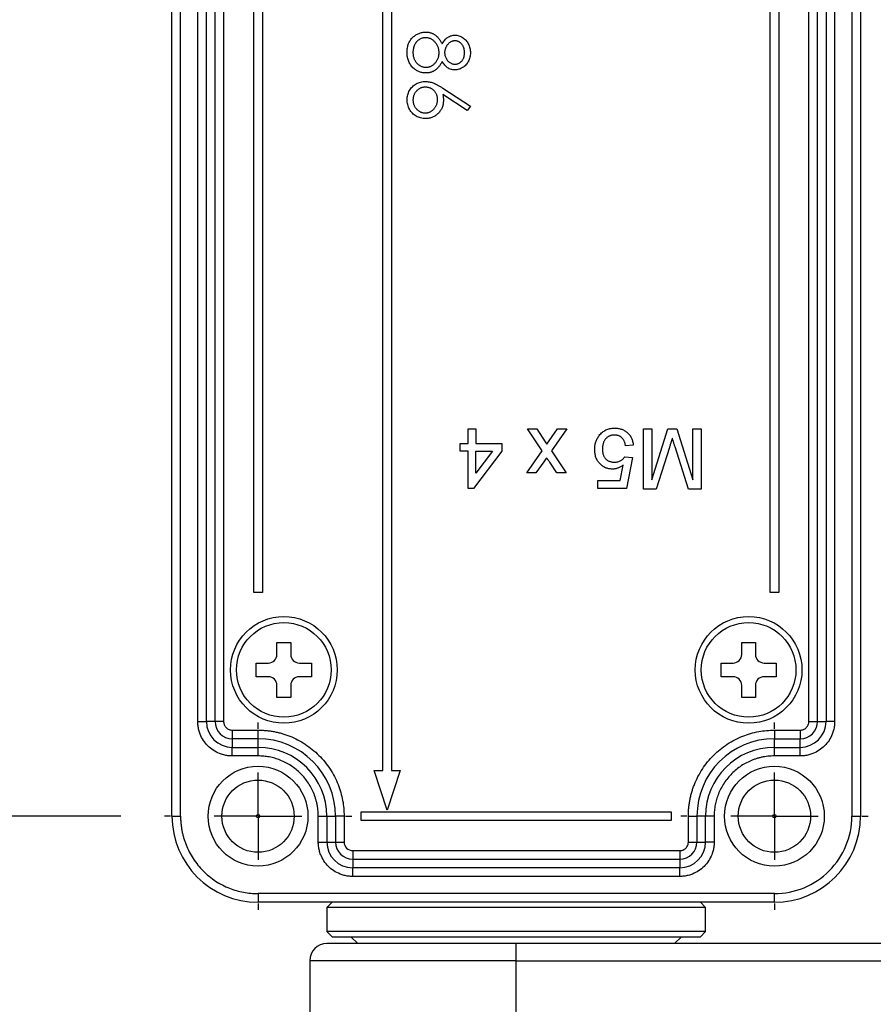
# Model space of a CAD drawing. Header units: millimetres. Extents: x 13 to 546, y 13 to 419.
# Tile 5 of 16: x 313 to 362, y 149 to 206. Entities that reach past the tile are written whole.
import ezdxf

# ---------------------------------------------------------------- set-up
doc = ezdxf.new("R2010")
doc.units = ezdxf.units.MM
doc.header["$LTSCALE"] = 2
doc.linetypes.add('CENTERX2', pattern=[20.32, 12.7, -2.54, 2.54, -2.54])
doc.layers.add('CENTER', color=40, linetype='CENTERX2')
doc.layers.add('DIMENSIONS', color=140, linetype='Continuous', lineweight=25)
doc.styles.add('SLDTEXTSTYLE0', font='TXT', dxfattribs={"width": 0.7})
doc.dimstyles.new('SLDDIMSTYLE1', dxfattribs={"dimtxt": 4.316016, "dimasz": 6.604, "dimexe": 0, "dimexo": 0.0625, "dimgap": 1.079004, "dimtad": 0, "dimtih": 1, "dimtoh": 1, "dimrnd": 1e-09, "dimzin": 4, "dimdsep": 46, "dimtxsty": 'SLDTEXTSTYLE0', "dimsah": 1, "dimcen": 0.09, "dimadec": 0, "dimazin": 1, "dimtfac": 1, "dimtofl": 0, "dimtmove": 0, "dimatfit": 3, "dimfxl": 0, "dimfrac": 2, "dimtolj": 1, "dimtzin": 12, "dimarcsym": 0})

# ---------------------------------------------------------------- blocks, each defined once
blk = doc.blocks.new('_D_9')
at = {"layer": 'DIMENSIONS'}
for p, q in [((318.727, 246.027), (295.354, 246.027)), ((301.704, 246.027), (301.704, 215.854)), ((295.292, 208.028), (293.842, 208.028)), ((293.842, 208.028), (293.842, 201.168)), ((308.117, 208.028), (309.566, 208.028)), ((309.566, 208.028), (309.566, 201.168)), ((293.842, 201.168), (295.292, 201.168)), ((309.566, 201.168), (308.117, 201.168)), ((301.704, 160.027), (301.704, 200.202)), ((318.727, 160.027), (295.354, 160.027))]:
    blk.add_line(p, q, dxfattribs=at)
for points in [[(301.704, 246.027), (300.688, 239.423), (302.72, 239.423)], [(301.704, 160.027), (302.72, 166.631), (300.688, 166.631)]]:
    blk.add_solid(points, dxfattribs=at)
at = {"layer": 'DIMENSIONS', "char_height": 4.2333, "attachment_point": 1, "style": 'SLDTEXTSTYLE0'}
for s, insert in [('86.0', (295.292, 214.451)), ('3.39', (295.292, 206.625))]:
    blk.add_mtext(s, dxfattribs=dict(at, insert=insert))
blk = doc.blocks.new('SW_CENTERMARKSYMBOL_3')
at = {"layer": 'CENTER', "color": 0}
for p, q in [((0, 5.08), (0, 5.44)), ((0, 0), (0, 2.54)), ((-5.08, 0), (-5.44, 0)), ((0, 0), (-2.54, 0)), ((0, 0), (0, -2.54)), ((0, 0), (2.54, 0)), ((5.08, 0), (5.44, 0)), ((0, -5.08), (0, -5.44))]:
    blk.add_line(p, q, dxfattribs=at)
blk = doc.blocks.new('SW_CENTERMARKSYMBOL_4')
at = {"layer": 'CENTER', "color": 0}
for p, q in [((0, 5.08), (0, 5.44)), ((0, 0), (0, 2.54)), ((-5.08, 0), (-5.44, 0)), ((0, 0), (-2.54, 0)), ((0, 0), (0, -2.54)), ((0, 0), (2.54, 0)), ((5.08, 0), (5.44, 0)), ((0, -5.08), (0, -5.44))]:
    blk.add_line(p, q, dxfattribs=at)

msp = doc.modelspace()

# ---------------------------------------------------------------- linework, layer by layer
for p, q in [((321.707, 160.027), (321.707, 246.027)), ((322.207, 160.027), (322.207, 246.027)), ((361.207, 246.027), (361.207, 160.027)), ((361.707, 246.027), (361.707, 160.027)), ((333.957, 162.674), (333.957, 243.38)), ((334.457, 243.38), (334.457, 162.674)), ((323.207, 165.527), (323.207, 240.527)), ((323.707, 165.527), (323.707, 240.527)), ((324.207, 165.527), (324.207, 240.527)), ((324.707, 240.527), (324.707, 165.527)), ((358.707, 165.527), (358.707, 240.527)), ((359.207, 165.527), (359.207, 240.527)), ((359.707, 240.527), (359.707, 165.527)), ((360.207, 240.527), (360.207, 165.527)), ((326.457, 173.027), (326.457, 233.027)), ((326.957, 233.027), (326.957, 173.027)), ((356.457, 173.027), (356.457, 233.027)), ((356.957, 233.027), (356.957, 173.027)), ((338.857, 201.035), (337.443, 201.96)), ((337.45, 202.322), (339.047, 201.277)), ((339.047, 201.277), (338.857, 201.035)), ((338.906, 182.527), (339.355, 182.527)), ((338.906, 181.675), (338.906, 182.527)), ((339.355, 182.527), (339.355, 181.675)), ((342.361, 182.527), (342.899, 182.527)), ((343.214, 181.248), (342.361, 182.527)), ((342.899, 182.527), (343.397, 181.78)), ((343.49, 181.642), (344.112, 182.527)), ((344.649, 182.527), (343.752, 181.248)), ((344.112, 182.527), (344.649, 182.527)), ((349.092, 182.527), (349.585, 182.527)), ((349.092, 179.027), (349.092, 182.527)), ((349.585, 179.566), (350.519, 182.527)), ((349.585, 182.527), (349.585, 179.566)), ((350.519, 182.527), (351.035, 182.527)), ((351.035, 182.527), (351.964, 179.566)), ((351.964, 182.527), (352.457, 182.527)), ((351.964, 179.566), (351.964, 182.527)), ((352.457, 182.527), (352.457, 179.027)), ((338.457, 181.675), (338.906, 181.675)), ((338.457, 181.226), (338.457, 181.675)), ((339.355, 181.675), (340.88, 181.675)), ((340.88, 181.675), (340.88, 181.226)), ((343.397, 181.78), (343.49, 181.642)), ((348.508, 181.585), (348.06, 181.54)), ((350.603, 181.441), (349.828, 179.027)), ((351.715, 179.027), (350.932, 181.483)), ((338.906, 181.226), (338.457, 181.226)), ((338.906, 179.072), (338.906, 181.226)), ((340.88, 181.226), (339.22, 179.072)), ((340.326, 181.226), (339.355, 179.965)), ((339.355, 179.965), (339.355, 181.226)), ((339.355, 181.226), (340.326, 181.226)), ((342.318, 179.969), (343.214, 181.248)), ((343.752, 181.248), (344.605, 179.969)), ((348.015, 180.912), (348.464, 180.867)), ((348.464, 180.867), (348.105, 179.072)), ((343.304, 180.61), (342.855, 179.969)), ((344.067, 179.969), (343.652, 180.59)), ((347.738, 179.521), (347.916, 180.427)), ((342.855, 179.969), (342.318, 179.969)), ((344.605, 179.969), (344.067, 179.969)), ((339.22, 179.072), (338.906, 179.072)), ((346.444, 179.521), (347.738, 179.521)), ((346.444, 179.072), (346.444, 179.521)), ((348.105, 179.072), (346.444, 179.072)), ((349.828, 179.027), (349.092, 179.027)), ((352.457, 179.027), (351.715, 179.027)), ((326.957, 173.027), (326.457, 173.027)), ((356.957, 173.027), (356.457, 173.027)), ((327.807, 170.127), (328.607, 170.127)), ((327.807, 169.427), (327.807, 170.127)), ((328.607, 170.127), (328.607, 169.427)), ((354.807, 170.127), (355.607, 170.127)), ((354.807, 169.427), (354.807, 170.127)), ((355.607, 170.127), (355.607, 169.427)), ((326.607, 168.927), (327.307, 168.927)), ((326.607, 168.127), (326.607, 168.927)), ((329.107, 168.927), (329.807, 168.927)), ((329.807, 168.927), (329.807, 168.127)), ((353.607, 168.927), (354.307, 168.927)), ((353.607, 168.127), (353.607, 168.927)), ((356.107, 168.927), (356.807, 168.927)), ((356.807, 168.927), (356.807, 168.127)), ((327.307, 168.127), (326.607, 168.127)), ((327.807, 166.927), (327.807, 167.627)), ((328.607, 167.627), (328.607, 166.927)), ((329.807, 168.127), (329.107, 168.127)), ((354.307, 168.127), (353.607, 168.127)), ((354.807, 166.927), (354.807, 167.627)), ((355.607, 167.627), (355.607, 166.927)), ((356.807, 168.127), (356.107, 168.127)), ((328.607, 166.927), (327.807, 166.927)), ((355.607, 166.927), (354.807, 166.927)), ((323.207, 165.527), (323.707, 165.527)), ((324.207, 165.527), (323.707, 165.527)), ((324.707, 165.527), (324.207, 165.527)), ((358.707, 165.527), (359.207, 165.527)), ((359.207, 165.527), (359.707, 165.527)), ((360.207, 165.527), (359.707, 165.527)), ((325.207, 165.027), (326.707, 165.027)), ((325.207, 165.027), (325.207, 164.527)), ((326.707, 164.527), (326.707, 165.027)), ((356.707, 165.027), (358.207, 165.027)), ((356.707, 165.027), (356.707, 164.527)), ((358.207, 165.027), (358.207, 164.527)), ((326.707, 164.527), (325.207, 164.527)), ((325.207, 164.527), (325.207, 164.027)), ((326.707, 164.027), (326.707, 164.527)), ((356.707, 164.527), (358.207, 164.527)), ((356.707, 164.027), (356.707, 164.527)), ((358.207, 164.027), (358.207, 164.527)), ((325.207, 163.527), (325.207, 164.027)), ((325.207, 164.027), (326.707, 164.027)), ((326.707, 163.527), (326.707, 164.027)), ((356.707, 163.527), (356.707, 164.027)), ((356.707, 164.027), (358.207, 164.027)), ((358.207, 163.527), (358.207, 164.027)), ((326.707, 163.527), (325.207, 163.527)), ((358.207, 163.527), (356.707, 163.527)), ((333.457, 162.674), (333.957, 162.674)), ((334.207, 160.377), (333.457, 162.674)), ((334.957, 162.674), (334.207, 160.377)), ((334.457, 162.674), (334.957, 162.674)), ((332.707, 160.277), (350.707, 160.277)), ((332.707, 159.777), (332.707, 160.277)), ((350.707, 160.277), (350.707, 159.777)), ((321.707, 160.027), (322.207, 160.027)), ((330.207, 158.527), (330.207, 160.027)), ((330.207, 160.027), (330.707, 160.027)), ((330.707, 160.027), (330.707, 158.527)), ((330.707, 160.027), (331.207, 160.027)), ((331.207, 160.027), (331.207, 158.527)), ((331.707, 160.027), (331.207, 160.027)), ((331.707, 160.027), (331.707, 158.527)), ((350.707, 159.777), (332.707, 159.777)), ((351.707, 158.527), (351.707, 160.027)), ((351.707, 160.027), (352.207, 160.027)), ((352.207, 160.027), (352.207, 158.527)), ((352.707, 160.027), (352.207, 160.027)), ((352.707, 158.527), (352.707, 160.027)), ((353.207, 160.027), (352.707, 160.027)), ((353.207, 160.027), (353.207, 158.527)), ((361.207, 160.027), (361.707, 160.027)), ((330.207, 158.527), (330.707, 158.527)), ((330.707, 158.527), (331.207, 158.527)), ((331.207, 158.527), (331.707, 158.527)), ((351.707, 158.527), (352.207, 158.527)), ((352.207, 158.527), (352.707, 158.527)), ((353.207, 158.527), (352.707, 158.527)), ((332.207, 158.027), (351.207, 158.027)), ((332.207, 158.027), (332.207, 157.527)), ((351.207, 158.027), (351.207, 157.527)), ((332.207, 157.527), (351.207, 157.527)), ((332.207, 157.527), (332.207, 157.027)), ((351.207, 157.527), (351.207, 157.027)), ((332.207, 156.527), (332.207, 157.027)), ((351.207, 157.027), (332.207, 157.027)), ((351.207, 156.527), (351.207, 157.027)), ((351.207, 156.527), (332.207, 156.527)), ((356.707, 155.527), (326.707, 155.527)), ((326.707, 155.527), (326.707, 155.027)), ((356.707, 155.027), (326.707, 155.027)), ((331.007, 155.027), (330.707, 154.727)), ((352.707, 154.727), (352.407, 155.027)), ((356.707, 155.027), (356.707, 155.527)), ((330.707, 154.727), (330.707, 153.327)), ((352.707, 154.727), (330.707, 154.727)), ((352.707, 153.327), (352.707, 154.727)), ((330.707, 153.327), (331.007, 153.027)), ((352.707, 153.327), (330.707, 153.327)), ((352.407, 153.027), (352.707, 153.327)), ((331.007, 153.027), (352.407, 153.027)), ((332.107, 153.027), (332.507, 152.627)), ((350.907, 152.627), (351.307, 153.027)), ((341.707, 151.627), (341.707, 152.627)), ((363.707, 152.627), (341.707, 152.627)), ((329.707, 151.627), (329.707, 144.027)), ((341.707, 151.627), (329.707, 151.627)), ((341.707, 144.027), (341.707, 151.627)), ((341.707, 151.627), (363.707, 151.627))]:
    msp.add_line(p, q)
for centre, radius in [((328.207, 168.527), 3.1), ((355.207, 168.527), 3.1), ((328.207, 168.527), 2.75), ((355.207, 168.527), 2.75), ((326.707, 160.027), 2.9), ((356.707, 160.027), 2.9), ((326.707, 160.027), 2.1), ((356.707, 160.027), 2.1), ((326.707, 160.027), 0.1), ((356.707, 160.027), 0.1)]:
    msp.add_circle(centre, radius)
for centre, radius, start, end in [((327.307, 169.427), 0.5, 270, 0), ((329.107, 169.427), 0.5, 180, 270), ((354.307, 169.427), 0.5, 270, 0), ((356.107, 169.427), 0.5, 180, 270), ((327.307, 167.627), 0.5, 0, 90), ((329.107, 167.627), 0.5, 90, 180), ((354.307, 167.627), 0.5, 0, 90), ((356.107, 167.627), 0.5, 90, 180), ((325.207, 165.527), 1.5, 180, 270), ((325.207, 165.527), 1, 180, 270), ((358.207, 165.527), 1, 270, 360), ((358.207, 165.527), 1.5, 270, 0), ((326.707, 160.027), 4.5, 0, 90), ((356.707, 160.027), 4.5, 90, 180), ((326.707, 160.027), 4, 0, 90), ((356.707, 160.027), 4, 90, 180), ((326.707, 160.027), 5, 180, 270), ((356.707, 160.027), 5, 270, 0), ((332.207, 158.527), 1.5, 180, 270), ((332.207, 158.527), 1, 180, 270), ((351.207, 158.527), 1, 270, 0), ((351.207, 158.527), 1.5, 270, 360), ((330.707, 151.627), 1, 90, 180)]:
    msp.add_arc(centre, radius, start, end)
for points, knots in [([(335.367, 204.401), (335.369, 204.448), (335.371, 204.539), (335.386, 204.672), (335.413, 204.796), (335.449, 204.912), (335.496, 205.019), (335.555, 205.117), (335.624, 205.206), (335.703, 205.285), (335.788, 205.355), (335.876, 205.417), (335.966, 205.468), (336.058, 205.511), (336.153, 205.544), (336.249, 205.567), (336.348, 205.582), (336.414, 205.584), (336.448, 205.585)], [0, 0, 0, 0, 0.078556, 0.152863, 0.22356, 0.290375, 0.355403, 0.418291, 0.480389, 0.543073, 0.604924, 0.664398, 0.721943, 0.778375, 0.83383, 0.888861, 0.944089, 1, 1, 1, 1]), ([(336.448, 205.585), (336.472, 205.584), (336.521, 205.583), (336.593, 205.575), (336.662, 205.562), (336.731, 205.545), (336.797, 205.522), (336.861, 205.494), (336.923, 205.461), (336.984, 205.423), (337.043, 205.378), (337.1, 205.328), (337.155, 205.271), (337.209, 205.208), (337.262, 205.139), (337.312, 205.063), (337.362, 204.982), (337.392, 204.924), (337.407, 204.894)], [0, 0, 0, 0, 0.058854, 0.116315, 0.172675, 0.22878, 0.28458, 0.340257, 0.39663, 0.453507, 0.512318, 0.572648, 0.636022, 0.702363, 0.771483, 0.844184, 0.92007, 1, 1, 1, 1]), ([(337.407, 204.894), (337.429, 204.935), (337.472, 205.013), (337.551, 205.117), (337.636, 205.207), (337.73, 205.279), (337.829, 205.336), (337.932, 205.375), (338.039, 205.401), (338.112, 205.404), (338.149, 205.405)], [0, 0, 0, 0, 0.1458601, 0.2824259, 0.4108504, 0.5350294, 0.6547011, 0.7701334, 0.8845558, 1, 1, 1, 1]), ([(338.149, 205.405), (338.186, 205.404), (338.261, 205.4), (338.373, 205.374), (338.482, 205.331), (338.589, 205.272), (338.69, 205.198), (338.781, 205.11), (338.86, 205.01), (338.927, 204.897), (338.981, 204.776), (339.018, 204.648), (339.043, 204.515), (339.045, 204.425), (339.047, 204.38)], [0, 0, 0, 0, 0.074058, 0.14887, 0.226668, 0.307735, 0.391157, 0.473929, 0.557928, 0.644989, 0.733364, 0.821092, 0.909287, 1, 1, 1, 1]), ([(335.726, 204.397), (335.727, 204.439), (335.729, 204.521), (335.747, 204.639), (335.775, 204.751), (335.815, 204.854), (335.865, 204.948), (335.927, 205.03), (335.997, 205.103), (336.077, 205.163), (336.162, 205.211), (336.251, 205.245), (336.344, 205.267), (336.406, 205.269), (336.437, 205.271)], [0, 0, 0, 0, 0.099873, 0.195097, 0.285403, 0.373284, 0.457583, 0.538851, 0.618081, 0.697677, 0.775529, 0.851404, 0.925102, 1, 1, 1, 1]), ([(336.437, 205.271), (336.463, 205.27), (336.513, 205.268), (336.587, 205.256), (336.658, 205.237), (336.727, 205.207), (336.794, 205.171), (336.857, 205.127), (336.919, 205.074), (336.977, 205.015), (337.031, 204.949), (337.078, 204.879), (337.118, 204.804), (337.151, 204.726), (337.177, 204.644), (337.193, 204.558), (337.205, 204.469), (337.207, 204.408), (337.207, 204.377)], [0, 0, 0, 0, 0.057921, 0.114878, 0.171001, 0.227885, 0.285151, 0.344417, 0.405577, 0.46995, 0.535016, 0.599472, 0.663918, 0.728465, 0.793503, 0.860188, 0.928731, 1, 1, 1, 1]), ([(337.566, 204.385), (337.567, 204.408), (337.568, 204.453), (337.576, 204.521), (337.59, 204.586), (337.61, 204.65), (337.635, 204.711), (337.666, 204.77), (337.702, 204.826), (337.744, 204.88), (337.789, 204.929), (337.835, 204.972), (337.884, 205.009), (337.933, 205.038), (337.984, 205.063), (338.036, 205.079), (338.089, 205.089), (338.126, 205.091), (338.144, 205.091)], [0, 0, 0, 0, 0.069169, 0.136708, 0.203117, 0.268916, 0.334646, 0.399903, 0.467099, 0.535245, 0.602445, 0.665185, 0.725502, 0.78249, 0.838076, 0.892174, 0.945436, 1, 1, 1, 1]), ([(338.144, 205.091), (338.162, 205.091), (338.198, 205.09), (338.251, 205.08), (338.302, 205.064), (338.352, 205.043), (338.398, 205.015), (338.444, 204.981), (338.487, 204.94), (338.528, 204.894), (338.565, 204.844), (338.598, 204.79), (338.626, 204.732), (338.649, 204.671), (338.666, 204.607), (338.679, 204.54), (338.686, 204.47), (338.687, 204.422), (338.688, 204.397)], [0, 0, 0, 0, 0.055928, 0.110562, 0.164473, 0.219008, 0.274886, 0.332172, 0.391956, 0.455348, 0.52037, 0.584969, 0.649345, 0.715975, 0.783553, 0.852791, 0.924757, 1, 1, 1, 1]), ([(335.752, 203.472), (335.721, 203.499), (335.66, 203.555), (335.581, 203.65), (335.515, 203.754), (335.461, 203.866), (335.419, 203.988), (335.388, 204.118), (335.371, 204.256), (335.369, 204.352), (335.367, 204.401)], [0, 0, 0, 0, 0.119283, 0.237093, 0.354796, 0.474576, 0.59746, 0.724926, 0.858883, 1, 1, 1, 1]), ([(336.47, 203.521), (336.446, 203.521), (336.397, 203.523), (336.326, 203.534), (336.257, 203.553), (336.19, 203.579), (336.126, 203.612), (336.064, 203.654), (336.005, 203.703), (335.948, 203.758), (335.895, 203.819), (335.851, 203.887), (335.812, 203.959), (335.781, 204.037), (335.756, 204.12), (335.739, 204.207), (335.728, 204.301), (335.727, 204.364), (335.726, 204.397)], [0, 0, 0, 0, 0.057448, 0.113333, 0.168885, 0.224093, 0.280066, 0.337966, 0.397798, 0.459632, 0.522821, 0.585875, 0.649687, 0.714433, 0.781173, 0.850839, 0.923441, 1, 1, 1, 1]), ([(337.207, 204.377), (337.206, 204.348), (337.205, 204.291), (337.194, 204.207), (337.177, 204.126), (337.152, 204.048), (337.121, 203.974), (337.082, 203.903), (337.036, 203.835), (336.984, 203.771), (336.928, 203.713), (336.869, 203.661), (336.807, 203.618), (336.744, 203.582), (336.678, 203.555), (336.611, 203.535), (336.541, 203.523), (336.494, 203.522), (336.47, 203.521)], [0, 0, 0, 0, 0.069643, 0.136952, 0.202995, 0.267775, 0.332398, 0.396936, 0.461997, 0.528608, 0.594093, 0.656546, 0.716174, 0.774225, 0.830819, 0.886937, 0.942661, 1, 1, 1, 1]), ([(338.151, 203.7), (338.127, 203.701), (338.079, 203.704), (338.008, 203.721), (337.937, 203.751), (337.867, 203.789), (337.801, 203.839), (337.741, 203.898), (337.689, 203.966), (337.645, 204.042), (337.61, 204.123), (337.585, 204.208), (337.569, 204.296), (337.567, 204.355), (337.566, 204.385)], [0, 0, 0, 0, 0.071443, 0.144646, 0.220858, 0.302293, 0.385924, 0.469194, 0.554666, 0.643442, 0.733162, 0.821506, 0.91031, 1, 1, 1, 1]), ([(339.047, 204.38), (339.045, 204.335), (339.043, 204.247), (339.019, 204.118), (338.979, 203.995), (338.925, 203.877), (338.859, 203.768), (338.778, 203.672), (338.688, 203.586), (338.587, 203.516), (338.481, 203.457), (338.369, 203.417), (338.255, 203.391), (338.178, 203.388), (338.139, 203.386)], [0, 0, 0, 0, 0.08941, 0.176306, 0.262626, 0.349446, 0.435498, 0.518928, 0.601355, 0.684256, 0.765807, 0.844877, 0.92228, 1, 1, 1, 1]), ([(338.688, 204.397), (338.687, 204.37), (338.686, 204.316), (338.679, 204.238), (338.665, 204.166), (338.647, 204.098), (338.623, 204.036), (338.594, 203.978), (338.559, 203.926), (338.52, 203.879), (338.477, 203.837), (338.434, 203.8), (338.389, 203.77), (338.344, 203.744), (338.297, 203.725), (338.249, 203.711), (338.2, 203.702), (338.167, 203.701), (338.151, 203.7)], [0, 0, 0, 0, 0.084513, 0.163644, 0.238615, 0.309808, 0.378004, 0.443951, 0.50748, 0.569985, 0.631231, 0.689153, 0.743752, 0.796938, 0.848916, 0.898966, 0.949098, 1, 1, 1, 1]), ([(337.407, 203.883), (337.392, 203.855), (337.363, 203.799), (337.316, 203.719), (337.267, 203.646), (337.217, 203.578), (337.165, 203.517), (337.111, 203.461), (337.056, 203.412), (336.999, 203.368), (336.941, 203.33), (336.88, 203.297), (336.818, 203.269), (336.753, 203.246), (336.687, 203.228), (336.619, 203.215), (336.548, 203.209), (336.501, 203.207), (336.477, 203.207)], [0, 0, 0, 0, 0.079525, 0.1551, 0.22722, 0.295911, 0.362056, 0.42552, 0.485813, 0.544495, 0.60146, 0.657841, 0.713974, 0.769468, 0.82613, 0.882885, 0.940701, 1, 1, 1, 1]), ([(338.139, 203.386), (338.101, 203.388), (338.026, 203.39), (337.918, 203.414), (337.816, 203.454), (337.72, 203.508), (337.631, 203.579), (337.549, 203.666), (337.472, 203.768), (337.429, 203.844), (337.407, 203.883)], [0, 0, 0, 0, 0.121904, 0.239413, 0.35541, 0.472091, 0.592859, 0.718703, 0.854892, 1, 1, 1, 1]), ([(336.477, 203.207), (336.443, 203.207), (336.376, 203.209), (336.278, 203.222), (336.182, 203.242), (336.089, 203.271), (336, 203.309), (335.914, 203.355), (335.83, 203.408), (335.778, 203.45), (335.752, 203.472)], [0, 0, 0, 0, 0.128158, 0.253673, 0.377325, 0.499385, 0.622918, 0.745839, 0.871395, 1, 1, 1, 1]), ([(335.367, 201.653), (335.369, 201.7), (335.372, 201.793), (335.399, 201.931), (335.443, 202.062), (335.503, 202.188), (335.579, 202.304), (335.67, 202.408), (335.776, 202.5), (335.894, 202.576), (336.022, 202.636), (336.155, 202.681), (336.293, 202.707), (336.386, 202.711), (336.433, 202.713)], [0, 0, 0, 0, 0.084335, 0.167052, 0.249566, 0.33274, 0.415915, 0.497828, 0.580373, 0.6646, 0.749467, 0.83251, 0.915639, 1, 1, 1, 1]), ([(336.433, 202.713), (336.469, 202.712), (336.543, 202.709), (336.654, 202.693), (336.768, 202.666), (336.865, 202.635), (336.944, 202.603), (337.008, 202.577), (337.074, 202.543), (337.144, 202.508), (337.216, 202.467), (337.292, 202.423), (337.37, 202.374), (337.423, 202.339), (337.45, 202.322)], [0, 0, 0, 0, 0.097818, 0.199726, 0.305276, 0.415811, 0.474472, 0.537274, 0.603657, 0.674299, 0.749834, 0.828598, 0.912378, 1, 1, 1, 1]), ([(335.726, 201.636), (335.727, 201.662), (335.729, 201.713), (335.738, 201.788), (335.754, 201.86), (335.777, 201.929), (335.804, 201.996), (335.84, 202.059), (335.881, 202.12), (335.929, 202.176), (335.98, 202.229), (336.036, 202.273), (336.093, 202.313), (336.153, 202.344), (336.216, 202.369), (336.282, 202.386), (336.35, 202.397), (336.397, 202.398), (336.42, 202.399)], [0, 0, 0, 0, 0.06795, 0.13326, 0.1978, 0.260846, 0.323319, 0.386282, 0.450062, 0.515208, 0.579641, 0.641817, 0.701692, 0.760769, 0.819254, 0.878738, 0.938158, 1, 1, 1, 1]), ([(336.42, 202.399), (336.444, 202.398), (336.491, 202.397), (336.56, 202.388), (336.626, 202.371), (336.689, 202.349), (336.75, 202.32), (336.808, 202.284), (336.863, 202.243), (336.915, 202.195), (336.962, 202.143), (337.004, 202.086), (337.039, 202.025), (337.068, 201.96), (337.09, 201.891), (337.106, 201.819), (337.115, 201.742), (337.117, 201.69), (337.117, 201.663)], [0, 0, 0, 0, 0.063183, 0.123733, 0.183606, 0.242704, 0.301649, 0.36107, 0.422074, 0.484252, 0.547347, 0.609346, 0.670894, 0.73321, 0.796804, 0.862099, 0.929401, 1, 1, 1, 1]), ([(337.443, 201.96), (337.453, 201.898), (337.472, 201.778), (337.475, 201.657), (337.476, 201.598)], [0, 0, 0, 0, 0.5126593, 1, 1, 1, 1]), ([(336.439, 200.559), (336.39, 200.561), (336.294, 200.563), (336.154, 200.591), (336.02, 200.635), (335.895, 200.697), (335.779, 200.774), (335.676, 200.868), (335.585, 200.975), (335.508, 201.096), (335.445, 201.227), (335.4, 201.365), (335.373, 201.507), (335.369, 201.604), (335.367, 201.653)], [0, 0, 0, 0, 0.085948, 0.169125, 0.250399, 0.33229, 0.413364, 0.494172, 0.576022, 0.660757, 0.745783, 0.830044, 0.914028, 1, 1, 1, 1]), ([(336.42, 200.873), (336.397, 200.874), (336.35, 200.875), (336.282, 200.886), (336.216, 200.903), (336.153, 200.928), (336.093, 200.96), (336.035, 200.999), (335.98, 201.044), (335.929, 201.096), (335.882, 201.153), (335.84, 201.213), (335.804, 201.276), (335.777, 201.343), (335.754, 201.412), (335.738, 201.484), (335.729, 201.559), (335.727, 201.61), (335.726, 201.636)], [0, 0, 0, 0, 0.061853, 0.121284, 0.180778, 0.239273, 0.298641, 0.358186, 0.42076, 0.485205, 0.550362, 0.61365, 0.676623, 0.739108, 0.802165, 0.866717, 0.932038, 1, 1, 1, 1]), ([(337.117, 201.663), (337.117, 201.637), (337.115, 201.584), (337.106, 201.506), (337.09, 201.432), (337.068, 201.36), (337.039, 201.291), (337.004, 201.226), (336.962, 201.163), (336.915, 201.104), (336.864, 201.05), (336.808, 201.003), (336.75, 200.963), (336.69, 200.93), (336.626, 200.904), (336.56, 200.887), (336.491, 200.875), (336.444, 200.874), (336.42, 200.873)], [0, 0, 0, 0, 0.068912, 0.135225, 0.200161, 0.263983, 0.327029, 0.390242, 0.454168, 0.519336, 0.58327, 0.645284, 0.705071, 0.763744, 0.821775, 0.880006, 0.938862, 1, 1, 1, 1]), ([(337.476, 201.598), (337.475, 201.562), (337.474, 201.492), (337.459, 201.389), (337.436, 201.29), (337.403, 201.196), (337.36, 201.106), (337.309, 201.019), (337.247, 200.938), (337.178, 200.86), (337.102, 200.79), (337.02, 200.728), (336.934, 200.676), (336.844, 200.633), (336.749, 200.6), (336.649, 200.576), (336.546, 200.562), (336.475, 200.56), (336.439, 200.559)], [0, 0, 0, 0, 0.065231, 0.128405, 0.190067, 0.250943, 0.311546, 0.372863, 0.435024, 0.499072, 0.563091, 0.62551, 0.68668, 0.747283, 0.808563, 0.870742, 0.934341, 1, 1, 1, 1]), ([(346.533, 182.147), (346.56, 182.181), (346.614, 182.248), (346.708, 182.334), (346.809, 182.408), (346.917, 182.468), (347.032, 182.516), (347.156, 182.548), (347.286, 182.569), (347.375, 182.571), (347.421, 182.572)], [0, 0, 0, 0, 0.127893, 0.251579, 0.372793, 0.492778, 0.61359, 0.737809, 0.86618, 1, 1, 1, 1]), ([(347.421, 182.572), (347.459, 182.571), (347.532, 182.57), (347.64, 182.557), (347.743, 182.536), (347.84, 182.506), (347.933, 182.469), (348.019, 182.421), (348.1, 182.366), (348.176, 182.303), (348.245, 182.233), (348.306, 182.157), (348.36, 182.075), (348.407, 181.988), (348.443, 181.894), (348.474, 181.796), (348.496, 181.693), (348.504, 181.621), (348.508, 181.585)], [0, 0, 0, 0, 0.069309, 0.135582, 0.199703, 0.261758, 0.322713, 0.382968, 0.442746, 0.503224, 0.563759, 0.623755, 0.683414, 0.743843, 0.805035, 0.867628, 0.932767, 1, 1, 1, 1]), ([(346.265, 181.327), (346.266, 181.366), (346.267, 181.442), (346.28, 181.555), (346.301, 181.664), (346.331, 181.769), (346.368, 181.87), (346.414, 181.967), (346.468, 182.06), (346.511, 182.118), (346.533, 182.147)], [0, 0, 0, 0, 0.1324703, 0.2616666, 0.3875721, 0.511029, 0.6326513, 0.7546443, 0.8765147, 1, 1, 1, 1]), ([(347.418, 182.168), (347.391, 182.168), (347.339, 182.166), (347.263, 182.156), (347.192, 182.138), (347.125, 182.113), (347.061, 182.083), (347.004, 182.043), (346.949, 181.999), (346.9, 181.946), (346.856, 181.888), (346.818, 181.825), (346.786, 181.757), (346.759, 181.685), (346.739, 181.609), (346.724, 181.528), (346.715, 181.442), (346.714, 181.383), (346.714, 181.353)], [0, 0, 0, 0, 0.065801, 0.128677, 0.188676, 0.247598, 0.304849, 0.361786, 0.419523, 0.478682, 0.53877, 0.598799, 0.660184, 0.722952, 0.787993, 0.855404, 0.926153, 1, 1, 1, 1]), ([(348.06, 181.54), (348.055, 181.565), (348.047, 181.614), (348.03, 181.686), (348.009, 181.752), (347.985, 181.813), (347.956, 181.87), (347.925, 181.922), (347.889, 181.968), (347.85, 182.011), (347.808, 182.048), (347.762, 182.08), (347.713, 182.108), (347.66, 182.13), (347.604, 182.147), (347.545, 182.16), (347.483, 182.166), (347.44, 182.168), (347.418, 182.168)], [0, 0, 0, 0, 0.077361, 0.15048, 0.219977, 0.286681, 0.349678, 0.41068, 0.469427, 0.526756, 0.583142, 0.638824, 0.695263, 0.752696, 0.810849, 0.871356, 0.934436, 1, 1, 1, 1]), ([(350.774, 181.997), (350.77, 181.98), (350.759, 181.945), (350.742, 181.89), (350.724, 181.828), (350.703, 181.762), (350.681, 181.69), (350.657, 181.612), (350.63, 181.528), (350.612, 181.471), (350.603, 181.441)], [0, 0, 0, 0, 0.089205, 0.189833, 0.299233, 0.419261, 0.549207, 0.689074, 0.839579, 1, 1, 1, 1]), ([(350.932, 181.483), (350.924, 181.511), (350.907, 181.565), (350.882, 181.642), (350.86, 181.715), (350.84, 181.782), (350.82, 181.843), (350.804, 181.899), (350.788, 181.95), (350.779, 181.982), (350.774, 181.997)], [0, 0, 0, 0, 0.162526, 0.314315, 0.454978, 0.584519, 0.704567, 0.813495, 0.911681, 1, 1, 1, 1]), ([(346.714, 181.353), (346.714, 181.325), (346.715, 181.269), (346.723, 181.188), (346.738, 181.112), (346.756, 181.04), (346.782, 180.973), (346.812, 180.911), (346.849, 180.853), (346.89, 180.8), (346.937, 180.751), (346.99, 180.711), (347.048, 180.675), (347.111, 180.646), (347.18, 180.625), (347.254, 180.609), (347.333, 180.6), (347.388, 180.598), (347.416, 180.598)], [0, 0, 0, 0, 0.072866, 0.141887, 0.207453, 0.270438, 0.331641, 0.390108, 0.448069, 0.505503, 0.562488, 0.619084, 0.676416, 0.735452, 0.796241, 0.860406, 0.928305, 1, 1, 1, 1]), ([(343.476, 180.854), (343.447, 180.813), (343.39, 180.732), (343.332, 180.65), (343.304, 180.61)], [0, 0, 0, 0, 0.5016334, 1, 1, 1, 1]), ([(343.652, 180.59), (343.635, 180.616), (343.602, 180.666), (343.555, 180.736), (343.513, 180.798), (343.488, 180.837), (343.476, 180.854)], [0, 0, 0, 0, 0.299082, 0.564526, 0.798165, 1, 1, 1, 1]), ([(347.292, 180.194), (347.257, 180.195), (347.187, 180.197), (347.084, 180.212), (346.986, 180.237), (346.892, 180.271), (346.803, 180.317), (346.717, 180.372), (346.637, 180.437), (346.561, 180.51), (346.491, 180.592), (346.431, 180.68), (346.379, 180.774), (346.337, 180.874), (346.305, 180.979), (346.282, 181.09), (346.268, 181.207), (346.266, 181.286), (346.265, 181.327)], [0, 0, 0, 0, 0.062002, 0.122097, 0.181389, 0.239526, 0.297858, 0.356906, 0.417313, 0.479676, 0.54254, 0.604774, 0.667003, 0.730233, 0.794195, 0.8604, 0.928573, 1, 1, 1, 1]), ([(347.416, 180.598), (347.451, 180.599), (347.518, 180.601), (347.614, 180.617), (347.702, 180.644), (347.779, 180.683), (347.849, 180.731), (347.912, 180.784), (347.968, 180.844), (347.999, 180.889), (348.015, 180.912)], [0, 0, 0, 0, 0.147855, 0.284529, 0.412388, 0.534251, 0.652703, 0.76867, 0.883656, 1, 1, 1, 1]), ([(347.916, 180.427), (347.891, 180.409), (347.843, 180.372), (347.767, 180.324), (347.69, 180.284), (347.613, 180.251), (347.534, 180.226), (347.454, 180.208), (347.373, 180.196), (347.319, 180.194), (347.292, 180.194)], [0, 0, 0, 0, 0.136725, 0.268506, 0.395517, 0.519033, 0.640508, 0.761244, 0.880111, 1, 1, 1, 1]), ([(325.207, 163.527), (325.165, 163.528), (325.081, 163.529), (324.956, 163.541), (324.832, 163.561), (324.71, 163.588), (324.589, 163.624), (324.382, 163.698), (324.101, 163.843), (323.783, 164.103), (323.523, 164.421), (323.359, 164.739), (323.265, 165.028), (323.216, 165.276), (323.21, 165.443), (323.207, 165.527)], [0, 0, 0, 0, 0.0402761, 0.0802426, 0.1200582, 0.159883, 0.1998773, 0.2401994, 0.3700431, 0.5000574, 0.6299012, 0.7599156, 0.8401208, 0.919721, 1, 1, 1, 1]), ([(324.707, 165.527), (324.708, 165.506), (324.709, 165.464), (324.722, 165.403), (324.745, 165.33), (324.786, 165.251), (324.851, 165.171), (324.931, 165.106), (325.019, 165.061), (325.113, 165.032), (325.176, 165.029), (325.207, 165.027)], [0, 0, 0, 0, 0.080115, 0.159741, 0.240152, 0.369781, 0.500092, 0.629721, 0.760033, 0.87985, 1, 1, 1, 1]), ([(358.207, 165.027), (358.228, 165.028), (358.27, 165.029), (358.332, 165.042), (358.404, 165.065), (358.484, 165.106), (358.563, 165.171), (358.628, 165.251), (358.674, 165.339), (358.702, 165.433), (358.705, 165.496), (358.707, 165.527)], [0, 0, 0, 0, 0.080115, 0.159741, 0.240152, 0.369781, 0.500092, 0.629721, 0.760033, 0.87985, 1, 1, 1, 1]), ([(360.207, 165.527), (360.206, 165.485), (360.205, 165.401), (360.193, 165.276), (360.173, 165.152), (360.146, 165.03), (360.111, 164.909), (360.036, 164.702), (359.891, 164.421), (359.631, 164.103), (359.313, 163.843), (358.995, 163.679), (358.706, 163.585), (358.459, 163.536), (358.291, 163.53), (358.207, 163.527)], [0, 0, 0, 0, 0.040276, 0.080243, 0.120058, 0.159883, 0.199877, 0.240199, 0.370043, 0.500057, 0.629901, 0.759916, 0.840121, 0.919721, 1, 1, 1, 1]), ([(326.707, 165.027), (326.786, 165.026), (326.944, 165.024), (327.18, 165.007), (327.413, 164.98), (327.644, 164.941), (327.874, 164.892), (328.101, 164.831), (328.326, 164.76), (328.632, 164.647), (329.011, 164.474), (329.451, 164.217), (329.865, 163.915), (330.376, 163.454), (330.811, 162.919), (331.154, 162.331), (331.361, 161.877), (331.52, 161.411), (331.629, 160.947), (331.695, 160.485), (331.703, 160.18), (331.707, 160.027)], [0, 0, 0, 0, 0.03024, 0.060281, 0.090188, 0.120031, 0.149875, 0.179789, 0.20984, 0.240094, 0.304385, 0.368744, 0.434403, 0.50013, 0.631342, 0.695633, 0.759991, 0.821708, 0.883493, 0.94173, 1, 1, 1, 1]), ([(351.707, 160.027), (351.708, 160.106), (351.71, 160.264), (351.727, 160.5), (351.755, 160.733), (351.793, 160.964), (351.842, 161.194), (351.903, 161.421), (351.974, 161.646), (352.087, 161.952), (352.26, 162.331), (352.517, 162.771), (352.819, 163.185), (353.28, 163.696), (353.815, 164.131), (354.403, 164.474), (354.857, 164.681), (355.323, 164.84), (355.787, 164.949), (356.25, 165.015), (356.555, 165.023), (356.707, 165.027)], [0, 0, 0, 0, 0.03024, 0.060281, 0.090188, 0.120031, 0.149875, 0.179789, 0.20984, 0.240094, 0.304385, 0.368744, 0.434403, 0.50013, 0.631342, 0.695633, 0.759991, 0.821708, 0.883493, 0.94173, 1, 1, 1, 1]), ([(330.207, 160.027), (330.206, 160.09), (330.204, 160.216), (330.189, 160.405), (330.164, 160.591), (330.129, 160.775), (330.083, 160.958), (330.028, 161.138), (329.903, 161.48), (329.654, 161.963), (329.199, 162.519), (328.643, 162.974), (328.118, 163.245), (327.685, 163.394), (327.364, 163.471), (327.038, 163.518), (326.818, 163.524), (326.707, 163.527)], [0, 0, 0, 0, 0.0345526, 0.0688584, 0.1030167, 0.1371283, 0.1712945, 0.2056158, 0.2401915, 0.3700614, 0.5000288, 0.6298987, 0.7598662, 0.8201521, 0.8799094, 0.9396786, 1, 1, 1, 1]), ([(356.707, 163.527), (356.644, 163.526), (356.518, 163.524), (356.33, 163.509), (356.143, 163.484), (355.959, 163.449), (355.777, 163.403), (355.596, 163.348), (355.254, 163.223), (354.771, 162.974), (354.216, 162.519), (353.76, 161.963), (353.49, 161.438), (353.341, 161.005), (353.264, 160.684), (353.216, 160.358), (353.21, 160.138), (353.207, 160.027)], [0, 0, 0, 0, 0.034553, 0.068858, 0.103017, 0.137128, 0.171294, 0.205616, 0.240192, 0.370061, 0.500029, 0.629899, 0.759866, 0.820152, 0.879909, 0.939679, 1, 1, 1, 1]), ([(322.207, 160.027), (322.208, 159.956), (322.21, 159.814), (322.225, 159.602), (322.25, 159.392), (322.284, 159.184), (322.329, 158.977), (322.383, 158.773), (322.448, 158.57), (322.549, 158.295), (322.705, 157.954), (322.936, 157.558), (323.208, 157.185), (323.519, 156.84), (323.865, 156.528), (324.238, 156.256), (324.633, 156.025), (325.039, 155.84), (325.45, 155.699), (325.862, 155.6), (326.282, 155.538), (326.565, 155.531), (326.707, 155.527)], [0, 0, 0, 0, 0.030233, 0.060267, 0.090169, 0.120005, 0.149844, 0.179752, 0.209798, 0.240047, 0.304322, 0.368671, 0.434314, 0.500032, 0.565675, 0.631394, 0.695668, 0.760018, 0.820269, 0.87999, 0.939721, 1, 1, 1, 1]), ([(356.707, 155.527), (357.901, 155.527), (359.045, 156.001), (360.733, 157.689), (361.207, 158.834), (361.207, 160.027)], [0, 0, 0, 0, 0.5, 0.5, 1, 1, 1, 1]), ([(332.207, 156.527), (332.165, 156.528), (332.081, 156.529), (331.956, 156.541), (331.832, 156.561), (331.71, 156.588), (331.589, 156.624), (331.382, 156.698), (331.101, 156.843), (330.783, 157.103), (330.523, 157.421), (330.359, 157.739), (330.265, 158.028), (330.216, 158.276), (330.21, 158.443), (330.207, 158.527)], [0, 0, 0, 0, 0.040276, 0.080243, 0.120058, 0.159883, 0.199877, 0.240199, 0.370043, 0.500057, 0.629901, 0.759916, 0.840121, 0.919721, 1, 1, 1, 1]), ([(331.707, 158.527), (331.707, 158.395), (331.76, 158.267), (331.947, 158.08), (332.075, 158.027), (332.207, 158.027)], [0, 0, 0, 0, 0.5, 0.5, 1, 1, 1, 1]), ([(351.207, 158.027), (351.228, 158.028), (351.27, 158.029), (351.332, 158.042), (351.404, 158.065), (351.484, 158.106), (351.563, 158.171), (351.628, 158.251), (351.674, 158.339), (351.702, 158.433), (351.705, 158.496), (351.707, 158.527)], [0, 0, 0, 0, 0.080115, 0.159741, 0.240152, 0.369781, 0.500092, 0.629721, 0.760033, 0.87985, 1, 1, 1, 1]), ([(353.207, 158.527), (353.206, 158.485), (353.205, 158.401), (353.193, 158.276), (353.173, 158.152), (353.146, 158.03), (353.111, 157.909), (353.036, 157.702), (352.891, 157.421), (352.631, 157.103), (352.313, 156.843), (351.995, 156.679), (351.706, 156.585), (351.459, 156.536), (351.291, 156.53), (351.207, 156.527)], [0, 0, 0, 0, 0.040276, 0.080243, 0.120058, 0.159883, 0.199877, 0.240199, 0.370043, 0.500057, 0.629901, 0.759916, 0.840121, 0.919721, 1, 1, 1, 1]), ([(341.707, 152.627), (338.79, 152.627), (335.992, 152.627), (331.866, 152.627), (330.707, 152.627), (330.707, 152.627)], [0, 0, 0, 0, 0.5, 0.5, 1, 1, 1, 1])]:
    msp.add_open_spline(points, degree=3, knots=knots)

# ---------------------------------------------------------------- block references
at = {"layer": 'CENTER'}
for name, p in [('SW_CENTERMARKSYMBOL_4', (326.707, 160.027)), ('SW_CENTERMARKSYMBOL_3', (356.707, 160.027))]:
    msp.add_blockref(name, p, dxfattribs=at)

# ---------------------------------------------------------------- dimensions: what is measured, and where the dimension line sits
at = {"layer": 'DIMENSIONS'}
dim = msp.add_linear_dim(base=(301.704, 160.027), p1=(321.267, 246.027), p2=(321.267, 160.027), angle=90, dimstyle='SLDDIMSTYLE1', dxfattribs=at)
dim.commit()
dim.dimension.update_dxf_attribs({"geometry": '_D_9', "text_midpoint": (301.704, 208.028), "dimtype": 160})

doc.saveas('drawing.dxf')
